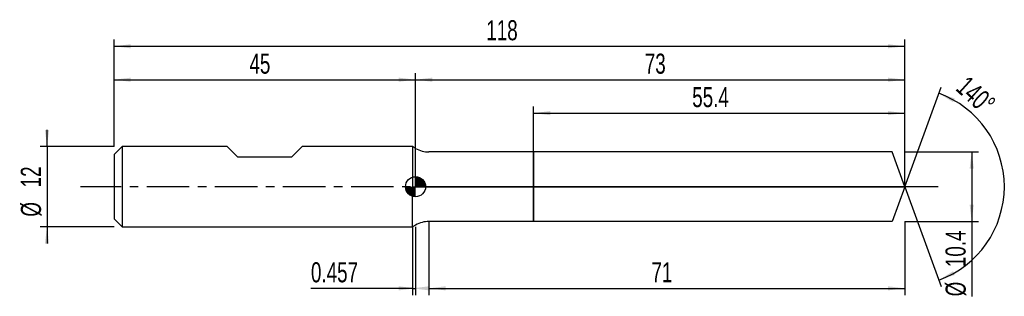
# Model space of a CAD drawing. Extents: x -14 to 133, y -16 to 25.
import ezdxf
from ezdxf.enums import TextEntityAlignment as Align

# ---------------------------------------------------------------- set-up
doc = ezdxf.new("R2010")
doc.units = 0
doc.linetypes.add('CENTER', pattern=[10.16, 6.35, -1.27, 1.27, -1.27])
doc.layers.get('0').update_dxf_attribs({"linetype": 'CONTINUOUS'})
for name, color, linetype in [('1', 4, 'CONTINUOUS'), ('2', 7, 'CONTINUOUS'), ('4', 2, 'CENTER'), ('CUT', 1, 'CONTINUOUS'), ('NOCUT', 7, 'CONTINUOUS'), ('SK1', 4, 'CONTINUOUS'), ('SK2', 7, 'CONTINUOUS'), ('SK4', 2, 'CENTER')]:
    doc.layers.add(name, color=color, linetype=linetype)
doc.dimstyles.new('SLDDIMSTYLE0', dxfattribs={"dimtxt": 3, "dimasz": 2.5, "dimexe": 0, "dimexo": 0.0625, "dimgap": 0.75, "dimtad": 1, "dimrnd": 1e-09, "dimzin": 12, "dimsah": 1, "dimcen": 0.09, "dimazin": 3, "dimtfac": 1, "dimtofl": 0, "dimtmove": 0, "dimatfit": 3})
doc.dimstyles.new('SLDDIMSTYLE1', dxfattribs={"dimtxt": 3, "dimasz": 2.5, "dimexe": 0, "dimexo": 0.0625, "dimgap": 0.75, "dimtad": 1, "dimrnd": 1e-09, "dimsah": 1, "dimcen": 0.09, "dimazin": 3, "dimtfac": 1, "dimtofl": 0, "dimtmove": 0, "dimatfit": 3})
doc.dimstyles.new('SLDDIMSTYLE2', dxfattribs={"dimtxt": 3, "dimasz": 2.5, "dimexe": 0, "dimexo": 0.0625, "dimgap": 0.75, "dimtad": 1, "dimzin": 12, "dimsah": 1, "dimcen": 0.09, "dimazin": 3, "dimtfac": 1, "dimtofl": 0, "dimtmove": 0, "dimatfit": 3})
doc.dimstyles.new('SLDDIMSTYLE3', dxfattribs={"dimtxt": 3, "dimasz": 2.5, "dimexe": 0, "dimexo": 0.0625, "dimgap": 0.75, "dimtad": 1, "dimrnd": 1e-09, "dimzin": 12, "dimsah": 1, "dimcen": 0.09, "dimazin": 3, "dimtfac": 1, "dimtmove": 0, "dimatfit": 3})

# ---------------------------------------------------------------- blocks, each defined once
blk = doc.blocks.new('_D')
at = {"layer": '2'}
for p, q in [((47, -5.2), (47, -16.2)), ((118, -5.2), (118, -16.2)), ((47, -15.2), (118, -15.2))]:
    blk.add_line(p, q, dxfattribs=at)
for points in [[(47, -15.2), (49.5, -15.51), (49.5, -14.89)], [(118, -15.2), (115.5, -14.89), (115.5, -15.51)]]:
    blk.add_solid(points, dxfattribs=at)
at = {"layer": '2', "width": 0.7}
blk.add_text('71', height=3, dxfattribs=at).set_placement((80.21, -15.2), align=Align.BOTTOM_LEFT)
blk = doc.blocks.new('_D_1')
at = {"layer": '2'}
for p, q in [((118, 5.2), (129, 5.2)), ((128, 5.2), (128, -5.2)), ((118, -5.2), (129, -5.2)), ((128, -5.2), (128, -16.4))]:
    blk.add_line(p, q, dxfattribs=at)
for points in [[(128, 5.2), (127.69, 2.7), (128.31, 2.7)], [(128, -5.2), (128.31, -2.7), (127.69, -2.7)]]:
    blk.add_solid(points, dxfattribs=at)
at = {"layer": '2', "width": 0.7}
for s, p in [('10.4', (127.99, -12.02)), ('%%c', (128, -16.4))]:
    blk.add_text(s, height=3, rotation=90, dxfattribs=at).set_placement(p, align=Align.BOTTOM_LEFT)
blk = doc.blocks.new('_D_2')
at = {"layer": '2'}
for p, q in [((44.54, -6), (44.54, -16.2)), ((45, -6), (45, -16.2)), ((44.54, -15.2), (29.39, -15.2)), ((44.54, -15.2), (45, -15.2))]:
    blk.add_line(p, q, dxfattribs=at)
for points in [[(45, -15.2), (42.5, -14.89), (42.5, -15.51)], [(44.54, -15.2), (47.04, -15.51), (47.04, -14.89)]]:
    blk.add_solid(points, dxfattribs=at)
at = {"layer": '2', "width": 0.7}
blk.add_text('0.457', height=3, dxfattribs=at).set_placement((29.39, -15.2), align=Align.BOTTOM_LEFT)
blk = doc.blocks.new('_D_3')
at = {"layer": '2'}
for p, q in [((62.6, 5.2), (62.6, 12)), ((118, 5.2), (118, 12)), ((62.6, 11), (118, 11))]:
    blk.add_line(p, q, dxfattribs=at)
for points in [[(62.6, 11), (65.1, 10.69), (65.1, 11.31)], [(118, 11), (115.5, 11.31), (115.5, 10.69)]]:
    blk.add_solid(points, dxfattribs=at)
at = {"layer": '2', "width": 0.7}
blk.add_text('55.4', height=3, dxfattribs=at).set_placement((86.29, 11), align=Align.BOTTOM_LEFT)
blk = doc.blocks.new('_D_4')
at = {"layer": '2'}
for q in [(123.42, 14.91), (123.42, -14.91)]:
    blk.add_line((118, 0), q, dxfattribs=at)
blk.add_arc((118, 0), 14.87, 289.9937, 70.0063, dxfattribs=at)
for points in [[(123.08, 13.97), (125.22, 12.64), (125.48, 13.2)], [(123.08, -13.97), (125.48, -13.2), (125.22, -12.64)]]:
    blk.add_solid(points, dxfattribs=at)
at = {"layer": '2', "width": 0.7}
blk.add_text('140°', height=3, rotation=-42.2737, dxfattribs=at).set_placement((124.85, 13.87), align=Align.BOTTOM_LEFT)
blk = doc.blocks.new('_D_5')
at = {"layer": 'SK2'}
for p, q in [((0, 6), (0, 22)), ((0, 21), (118, 21)), ((118, 6), (118, 22))]:
    blk.add_line(p, q, dxfattribs=at)
for points in [[(0, 21), (2.5, 20.69), (2.5, 21.31)], [(118, 21), (115.5, 21.31), (115.5, 20.69)]]:
    blk.add_solid(points, dxfattribs=at)
at = {"layer": 'SK2', "width": 0.7}
blk.add_text('118', height=3, dxfattribs=at).set_placement((55.56, 21), align=Align.BOTTOM_LEFT)
blk = doc.blocks.new('_D_6')
at = {"layer": 'SK2'}
for p, q in [((0, 6), (0, 17)), ((45, 6), (45, 17)), ((0, 16), (45, 16))]:
    blk.add_line(p, q, dxfattribs=at)
for points in [[(0, 16), (2.5, 15.69), (2.5, 16.31)], [(45, 16), (42.5, 16.31), (42.5, 15.69)]]:
    blk.add_solid(points, dxfattribs=at)
at = {"layer": 'SK2', "width": 0.7}
blk.add_text('45', height=3, dxfattribs=at).set_placement((20.21, 16), align=Align.BOTTOM_LEFT)
blk = doc.blocks.new('_D_7')
at = {"layer": 'SK2'}
for p, q in [((45, 0), (45, 17)), ((118, 0), (118, 17)), ((45, 16), (118, 16))]:
    blk.add_line(p, q, dxfattribs=at)
for points in [[(45, 16), (47.5, 15.69), (47.5, 16.31)], [(118, 16), (115.5, 16.31), (115.5, 15.69)]]:
    blk.add_solid(points, dxfattribs=at)
at = {"layer": 'SK2', "width": 0.7}
blk.add_text('73', height=3, rotation=360, dxfattribs=at).set_placement((79.21, 16), align=Align.BOTTOM_LEFT)
blk = doc.blocks.new('_D_8')
at = {"layer": 'SK2'}
for p, q in [((-10, 6), (-10, 8.5)), ((0, 6), (-11, 6)), ((-10, 6), (-10, -6)), ((0, -6), (-11, -6)), ((-10, -6), (-10, -8.5))]:
    blk.add_line(p, q, dxfattribs=at)
for points in [[(-10, 6), (-9.69, 8.5), (-10.31, 8.5)], [(-10, -6), (-10.31, -8.5), (-9.69, -8.5)]]:
    blk.add_solid(points, dxfattribs=at)
at = {"layer": 'SK2', "width": 0.7}
for s, p in [('12', (-10.01, -0.1)), ('%%c', (-10, -4.48))]:
    blk.add_text(s, height=3, rotation=90, dxfattribs=at).set_placement(p, align=Align.BOTTOM_LEFT)
blk = doc.blocks.new('*U11')
at = {"color": 0, "linetype": 'CONTINUOUS'}
for points in [[(0, 0), (0, 1.5), (0.29, 0)], [(0.29, 0), (0, 1.5), (0.29, 1.47)], [(0.29, 0), (0.29, 1.47), (0.57, 0)], [(0.57, 0), (0.29, 1.47), (0.57, 1.39)], [(0.57, 0), (0.57, 1.39), (0.83, 0)], [(0.83, 0), (0.57, 1.39), (0.83, 1.25)], [(0.83, 0), (0.83, 1.25), (1.06, 0)], [(1.06, 0), (0.83, 1.25), (1.06, 1.06)], [(1.06, 0), (1.06, 1.06), (1.25, 0)], [(1.25, 0), (1.06, 1.06), (1.25, 0.83)], [(1.25, 0), (1.25, 0.83), (1.39, 0)], [(1.39, 0), (1.25, 0.83), (1.39, 0.57)], [(1.39, 0), (1.39, 0.57), (1.47, 0)], [(1.47, 0), (1.39, 0.57), (1.47, 0.29)], [(1.47, 0), (1.47, 0.29), (1.5, 0)]]:
    blk.add_solid(points, dxfattribs=at)
blk = doc.blocks.new('*U12')
at = {"color": 0, "linetype": 'CONTINUOUS'}
for points in [[(-1.48, -0.26), (-1.5, 0), (-1.48, 0)], [(-1.48, -0.26), (-1.48, 0), (-1.41, -0.51)], [(-1.41, -0.51), (-1.48, 0), (-1.41, 0)], [(-1.41, -0.51), (-1.41, 0), (-1.3, -0.75)], [(-1.3, -0.75), (-1.41, 0), (-1.3, 0)], [(-1.3, -0.75), (-1.3, 0), (-1.15, -0.96)], [(-1.15, -0.96), (-1.3, 0), (-1.15, 0)], [(-1.15, -0.96), (-1.15, 0), (-0.96, -1.15)], [(-0.96, -1.15), (-1.15, 0), (-0.96, 0)], [(-0.96, -1.15), (-0.96, 0), (-0.75, -1.3)], [(-0.75, -1.3), (-0.96, 0), (-0.75, 0)], [(-0.75, -1.3), (-0.75, 0), (-0.51, -1.41)], [(-0.51, -1.41), (-0.75, 0), (-0.51, 0)], [(-0.51, -1.41), (-0.51, 0), (-0.26, -1.48)], [(-0.26, -1.48), (-0.51, 0), (-0.26, 0)], [(-0.26, -1.48), (-0.26, 0), (0, -1.5)], [(0, -1.5), (-0.26, 0), (0, 0)]]:
    blk.add_solid(points, dxfattribs=at)
blk = doc.blocks.new('SW_DOWELSYMBOL_0')
at = {"layer": 'SK1', "color": 0}
blk.add_circle((0, 0), 1.5, dxfattribs=at)
at = {"color": 0, "linetype": 'CONTINUOUS'}
for name in ['*U11', '*U12']:
    blk.add_blockref(name, (0, 0), dxfattribs=at)

msp = doc.modelspace()

# ---------------------------------------------------------------- linework, layer by layer
at = {"layer": '1'}
for p, q in [((45, 5.736), (44.543, 6)), ((44.543, 6), (44.543, 0)), ((62.6, 5.2), (47, 5.2)), ((116.108, 5.2), (62.6, 5.2)), ((62.6, 5.2), (62.6, 0)), ((62.6, 0), (62.6, 5.2)), ((118, 0), (116.108, 5.2)), ((44.543, -6), (44.543, 0)), ((62.6, -5.2), (62.6, 0)), ((62.6, 0), (62.6, -5.2)), ((118, 0), (116.108, -5.2)), ((45, -5.736), (44.543, -6)), ((62.6, -5.2), (47, -5.2)), ((116.108, -5.2), (62.6, -5.2))]:
    msp.add_line(p, q, dxfattribs=at)
for centre, start, end in [((47, 9.2), 240, 270), ((47, -9.2), 90, 120)]:
    msp.add_arc(centre, 4, start, end, dxfattribs=at)
at = {"layer": '4'}
msp.add_line((118, 0), (45, 0), dxfattribs=at)
at = {"layer": 'CUT'}
for p, q in [((116.108, 5.2), (62.6, 5.2)), ((62.6, 5.2), (62.6, 0)), ((118, 0), (116.108, 5.2)), ((62.6, 0), (118, 0))]:
    msp.add_line(p, q, dxfattribs=at)
at = {"layer": 'NOCUT'}
for p, q in [((45, 5.736), (44.543, 6)), ((44.543, 6), (44.543, 0)), ((62.6, 5.2), (47, 5.2)), ((62.6, 0), (62.6, 5.2)), ((44.543, 0), (62.6, 0))]:
    msp.add_line(p, q, dxfattribs=at)
msp.add_arc((47, 9.2), 4, 240, 270, dxfattribs=at)
at = {"layer": 'SK1'}
for p, q in [((1.2, 6), (0, 4.8)), ((16.9, 6), (1.2, 6)), ((1.2, 6), (1.2, -6)), ((18.5, 4.4), (16.9, 6)), ((28.1, 6), (26.5, 4.4)), ((44.543, 6), (28.1, 6)), ((0, 4.8), (0, 0)), ((26.5, 4.4), (18.5, 4.4)), ((0, 0), (0, -4.8)), ((0, -4.8), (1.2, -6)), ((1.2, -6), (44.543, -6))]:
    msp.add_line(p, q, dxfattribs=at)
msp.add_circle((45, 0), 1.5, dxfattribs=at)
at = {"layer": 'SK4'}
msp.add_line((123, 0), (-5, 0), dxfattribs=at)

# ---------------------------------------------------------------- block references
at = {"layer": 'SK1'}
msp.add_blockref('SW_DOWELSYMBOL_0', (45, 0), dxfattribs=at)

# ---------------------------------------------------------------- texts
at = {"layer": 'SK2', "width": 0.7}
msp.add_text('AP1', height=0.05, dxfattribs=at).set_placement((45, -0.018), align=Align.BOTTOM_LEFT)

# ---------------------------------------------------------------- dimensions: what is measured, and where the dimension line sits
at = {"layer": '2'}
dim = msp.add_angular_dim_2l(base=(132.866, 0), line1=((118, 0), (116.108, 5.2)), line2=((116.108, -5.2), (118, 0)), dimstyle='SLDDIMSTYLE2', dxfattribs=at)
dim.commit()
dim.dimension.update_dxf_attribs({"geometry": '_D_4', "text_midpoint": (128, 11), "dimtype": 162})
for base, p1, p2, dimstyle, picture, middle in [((118, 11), (62.6, 5.2), (118, 5.2), 'SLDDIMSTYLE0', '_D_3', (90.3, 11)), ((118, -15.2), (47, -5.2), (118, -5.2), 'SLDDIMSTYLE0', '_D', (82.5, -15.2)), ((45, -15.2), (44.543, -6), (45, -6), 'SLDDIMSTYLE1', '_D_2', (34.543, -15.2))]:
    dim = msp.add_linear_dim(base=base, p1=p1, p2=p2, dimstyle=dimstyle, dxfattribs=at)
    dim.commit()
    dim.dimension.update_dxf_attribs({"geometry": picture, "text_midpoint": middle, "dimtype": 160})
dim = msp.add_linear_dim(base=(128, -5.2), p1=(118, 5.2), p2=(118, -5.2), angle=90, text='%%c<>', dimstyle='SLDDIMSTYLE0', dxfattribs=at)
dim.commit()
dim.dimension.update_dxf_attribs({"geometry": '_D_1', "text_midpoint": (128, -10.2), "dimtype": 160})
at = {"layer": 'SK2'}
for base, p1, p2, picture, middle in [((118, 21), (0, 6), (118, 6), '_D_5', (59, 21)), ((45, 16), (0, 6), (45, 6), '_D_6', (22.5, 16)), ((118, 16), (45, 0), (118, 0), '_D_7', (81.5, 16))]:
    dim = msp.add_linear_dim(base=base, p1=p1, p2=p2, dimstyle='SLDDIMSTYLE0', dxfattribs=at)
    dim.commit()
    dim.dimension.update_dxf_attribs({"geometry": picture, "text_midpoint": middle, "dimtype": 160})
dim = msp.add_linear_dim(base=(-10, -6), p1=(0, 6), p2=(0, -6), angle=90, text='%%c<>', dimstyle='SLDDIMSTYLE3', dxfattribs=at)
dim.commit()
dim.dimension.update_dxf_attribs({"geometry": '_D_8', "text_midpoint": (-10, 0), "dimtype": 160})

doc.saveas('drawing.dxf')
